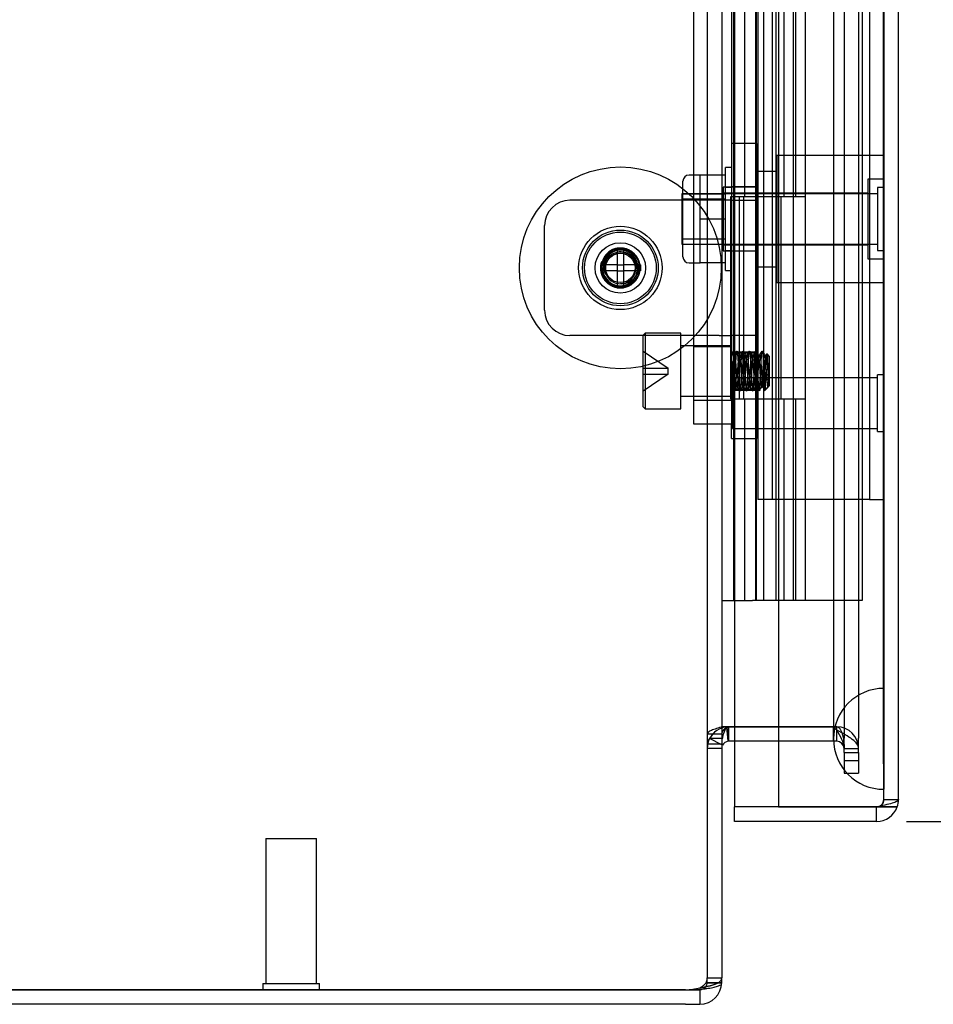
# Model space of a CAD drawing. Header units: inches. Extents: x 1 to 240, y -1 to 159.
# Tile 18 of 108: x 18.72 to 23.24, y 65.04 to 69.92. Entities that reach past the tile are written whole.
import ezdxf
from ezdxf.enums import TextEntityAlignment as Align
from ezdxf.lldxf.tags import DXFTag

# ---------------------------------------------------------------- set-up
doc = ezdxf.new("R2010")
doc.units = ezdxf.units.IN
doc.header["$MEASUREMENT"] = 0
for name, color, linetype in [('COM43544', 7, 'Continuous'), ('COM43576', 7, 'Continuous'), ('COM55702-31', 7, 'Continuous'), ('COM56175', 7, 'Continuous'), ('COM70219', 7, 'Continuous'), ('COM70657-17', 7, 'Continuous'), ('COM70658-11', 7, 'Continuous'), ('COM70662-38C', 7, 'Continuous'), ('Default', 7, 'Continuous'), ('HNG10620-38B', 7, 'Continuous'), ('HNG10620-38P', 7, 'Continuous'), ('LOC13320', 7, 'Continuous'), ('NTS16699', 7, 'Continuous'), ('ROL87452', 7, 'Continuous'), ('SCS86713', 7, 'Continuous'), ('SCS86714', 7, 'Continuous'), ('STD21878', 7, 'Continuous'), ('STD21879', 7, 'Continuous'), ('WAM30029', 7, 'Continuous')]:
    doc.layers.add(name, color=color, linetype=linetype)
doc.styles.add('SEACAD_Times_New_Roman', font='times.ttf')
tags = doc.linetypes.add('HIDDEN2', pattern=[0.1875, 0.125, -0.0625]).pattern_tags.tags
tags[6:7] = [DXFTag(74, 4), DXFTag(75, 0), DXFTag(340, '0'), DXFTag(46, 0.0), DXFTag(50, 0.0), DXFTag(44, 0.0), DXFTag(45, 0.0)]
tags[4:5] = [DXFTag(74, 4), DXFTag(75, 0), DXFTag(340, '0'), DXFTag(46, 0.0), DXFTag(50, 0.0), DXFTag(44, 0.0), DXFTag(45, 0.0)]
doc.dimstyles.new('HAMMOND_(STH_-_240x160)', dxfattribs={"dimtxt": 1, "dimasz": 1.25, "dimexe": 0.5, "dimexo": 0.5, "dimgap": 0.25, "dimtad": 0, "dimtih": 1, "dimtoh": 1, "dimzin": 0, "dimdsep": 46, "dimtxsty": 'SEACAD_Times_New_Roman', "dimblk1": '_SE_FILLED', "dimblk2": '_SE_FILLED', "dimsah": 1, "dimcen": 0.5, "dimadec": 0, "dimazin": 0, "dimtfac": 0.8, "dimtofl": 0, "dimtmove": 0, "dimatfit": 3, "dimfxl": 1, "dimtolj": 1, "dimtzin": 0, "dimarcsym": 0})

# ---------------------------------------------------------------- blocks, each defined once
blk = doc.blocks.new('SE5')
at = {"layer": 'COM43544', "color": 7, "linetype": 'HIDDEN2'}
for p, q in [((22.1207, 106.9067), (22.1207, 65.1693)), ((22.7987, 105.7191), (22.7987, 66.3569)), ((22.8707, 105.7191), (22.8707, 66.3569)), ((22.2185, 66.4126), (22.2194, 66.4131)), ((22.2253, 66.4126), (22.2185, 66.4126)), ((22.2194, 66.4126), (22.2185, 66.4125)), ((22.2256, 66.4131), (22.2194, 66.4131)), ((22.2287, 66.341), (22.2287, 66.413)), ((22.4738, 66.4131), (22.7627, 66.4131)), ((22.7627, 66.413), (22.4738, 66.413)), ((22.7457, 66.341), (22.7457, 66.413)), ((22.7627, 66.341), (22.7627, 66.413)), ((22.1968, 66.3548), (22.1328, 66.3548)), ((22.1927, 66.3237), (22.1328, 66.3547)), ((22.7627, 66.341), (22.4738, 66.341)), ((22.7987, 66.2849), (22.7987, 66.3569)), ((22.8707, 66.2849), (22.8707, 66.3569)), ((22.1927, 66.3271), (22.1207, 66.3271)), ((22.1927, 66.305), (22.1207, 66.305)), ((22.7987, 66.3051), (22.8707, 66.3051)), ((22.7987, 66.305), (22.8707, 66.305)), ((22.7987, 66.2849), (22.7987, 66.183)), ((22.7987, 66.2849), (22.8707, 66.2849)), ((22.8707, 66.2849), (22.8707, 66.183)), ((22.7987, 66.183), (22.8707, 66.183)), ((22.1207, 65.1693), (22.1927, 65.1693)), ((22.1207, 65.1612), (22.1207, 65.1693)), ((22.1927, 65.1612), (22.1927, 65.1693)), ((22.1207, 65.146), (22.1207, 65.1612)), ((22.1207, 65.146), (22.1739, 65.146))]:
    blk.add_line(p, q, dxfattribs=at)
at = {"layer": 'COM43544', "color": 7, "linetype": 'Continuous'}
for p, q in [((22.1927, 106.9067), (22.1927, 65.1693)), ((22.2253, 66.3408), (22.2185, 66.4125)), ((22.2256, 66.3409), (22.2194, 66.4126)), ((22.2253, 66.4126), (22.2256, 66.4131)), ((22.2256, 66.4131), (22.2287, 66.4131)), ((22.2287, 66.4131), (22.4738, 66.4131)), ((22.4738, 66.413), (22.2287, 66.413)), ((22.2256, 66.3409), (22.2253, 66.3408)), ((22.4738, 66.341), (22.2287, 66.341)), ((22.1968, 66.3216), (22.1927, 66.3237)), ((22.1739, 65.146), (22.1927, 65.146)), ((22.1927, 65.146), (22.1927, 65.1612)), ((14.3007, 65.1101), (22.0142, 65.1101)), ((22.0142, 65.11), (14.3007, 65.11)), ((22.0142, 65.11), (22.0847, 65.11)), ((22.0847, 65.11), (22.0847, 65.038)), ((22.0142, 65.038), (14.3007, 65.038)), ((22.0142, 65.038), (22.0847, 65.038))]:
    blk.add_line(p, q, dxfattribs=at)
at = {"layer": 'COM43544', "color": 7, "linetype": 'HIDDEN2'}
for centre, radius, start, end in [((22.2287, 66.3051), 0.108, 95.4233, 152.5954), ((22.2287, 66.305), 0.108, 95.4346, 152.5959), ((22.2287, 66.305), 0.108, 91.7312, 94.9451), ((22.7627, 66.3051), 0.108, 0.0178, 89.9966), ((22.7627, 66.305), 0.108, 0.0114, 90), ((22.1639, 66.3247), 0.0433, 135.9131, 176.8385), ((22.2291, 66.3049), 0.1083, 152.6392, 179.9567), ((22.7627, 66.305), 0.036, 0.0172, 90), ((22.0847, 65.146), 0.036, 325.0611, 0)]:
    blk.add_arc(centre, radius, start, end, dxfattribs=at)
at = {"layer": 'COM43544', "color": 7, "linetype": 'Continuous'}
for centre, radius, start, end in [((22.2287, 66.305), 0.108, 90, 91.7312), ((22.2287, 66.305), 0.036, 95.4346, 152.5959), ((22.2287, 66.305), 0.036, 90, 94.9451), ((22.0142, 65.3601), 0.25, 270, 286.3924), ((22.0847, 65.146), 0.108, 270, 0), ((22.0847, 65.146), 0.036, 270, 325.0611)]:
    blk.add_arc(centre, radius, start, end, dxfattribs=at)
for points, knots in [([(22.1968, 66.3548), (22.1973, 66.3578), (22.1981, 66.3622), (22.1998, 66.3696), (22.2013, 66.3753), (22.2035, 66.3824), (22.2055, 66.3878), (22.2083, 66.3943), (22.2109, 66.3993), (22.2147, 66.4048), (22.2181, 66.4086), (22.2216, 66.4111), (22.2237, 66.4121), (22.2248, 66.4124), (22.2253, 66.4126)], [0, 0, 0, 0, 0.137044, 0.205097, 0.339959, 0.406622, 0.537833, 0.602098, 0.726778, 0.786613, 0.898971, 0.950885, 0.97576, 1, 1, 1, 1]), ([(22.0847, 65.1203), (22.0869, 65.1206), (22.0914, 65.1213), (22.0979, 65.1225), (22.1044, 65.1236), (22.1108, 65.1249), (22.1171, 65.1262), (22.1232, 65.1275), (22.1291, 65.1289), (22.1349, 65.1303), (22.1404, 65.1318), (22.1457, 65.1334), (22.1508, 65.135), (22.1556, 65.1366), (22.1602, 65.1383), (22.1679, 65.1414), (22.1775, 65.1463), (22.1855, 65.1526), (22.19, 65.1585), (22.1923, 65.1637), (22.1926, 65.1675), (22.1927, 65.1693)], [0, 0, 0, 0, 0.037972, 0.075822, 0.113545, 0.151136, 0.18859, 0.2259, 0.263061, 0.300068, 0.336915, 0.373599, 0.410113, 0.446452, 0.482612, 0.518588, 0.642813, 0.764547, 0.844286, 0.922785, 1, 1, 1, 1])]:
    blk.add_open_spline(points, degree=3, knots=knots, dxfattribs=at)
at = {"layer": 'COM43544', "color": 7, "linetype": 'HIDDEN2'}
for points, knots in [([(22.7627, 66.4131), (22.7637, 66.413), (22.7656, 66.4128), (22.7684, 66.4119), (22.771, 66.4103), (22.7735, 66.4083), (22.7758, 66.4059), (22.7786, 66.4022), (22.7817, 66.3971), (22.7849, 66.3905), (22.7885, 66.381), (22.7914, 66.371), (22.7942, 66.3583), (22.7959, 66.3478), (22.7974, 66.3346), (22.7982, 66.3239), (22.7987, 66.3132), (22.7987, 66.3078), (22.7987, 66.3051)], [0, 0, 0, 0, 0.022754, 0.045984, 0.070591, 0.096461, 0.123511, 0.151659, 0.210448, 0.271762, 0.334819, 0.464273, 0.530139, 0.663249, 0.730292, 0.864945, 0.932449, 1, 1, 1, 1]), ([(22.0847, 65.1203), (22.0899, 65.1227), (22.095, 65.1256), (22.1041, 65.1322), (22.1081, 65.1359), (22.1145, 65.1442), (22.1169, 65.1487), (22.12, 65.1584), (22.1207, 65.1637), (22.1207, 65.1693)], [0, 0, 0, 0, 0.25, 0.25, 0.5, 0.5, 0.75, 0.75, 1, 1, 1, 1])]:
    blk.add_open_spline(points, degree=3, knots=knots, dxfattribs=at)
at = {"layer": 'COM43576', "color": 7, "linetype": 'HIDDEN2'}
for p, q in [((22.2287, 66.413), (22.1975, 66.413)), ((22.7457, 66.413), (22.7627, 66.396)), ((22.1927, 66.377), (22.1207, 66.377)), ((22.7987, 66.2466), (22.8707, 66.2466)), ((22.1207, 65.1447), (22.1207, 65.146)), ((22.1207, 65.1447), (22.1927, 65.1447))]:
    blk.add_line(p, q, dxfattribs=at)
at = {"layer": 'COM43576', "color": 7, "linetype": 'Continuous'}
blk.add_line((22.1927, 65.1447), (22.1927, 65.146), dxfattribs=at)
blk.add_arc((22.0467, 65.36), 0.25, 270, 278.7428, dxfattribs=at)
at = {"layer": 'COM43576', "color": 7, "linetype": 'HIDDEN2'}
for points, knots in [([(22.1975, 66.413), (22.1865, 66.41), (22.176, 66.407), (22.1572, 66.401), (22.1489, 66.398), (22.1352, 66.392), (22.1298, 66.389), (22.1226, 66.383), (22.1207, 66.38), (22.1207, 66.377)], [0, 0, 0, 0, 0.25, 0.25, 0.5, 0.5, 0.75, 0.75, 1, 1, 1, 1]), ([(22.2183, 66.413), (22.211, 66.407), (22.2044, 66.401), (22.1952, 66.389), (22.1927, 66.383), (22.1927, 66.377)], [0, 0, 0, 0, 0.5, 0.5, 1, 1, 1, 1]), ([(22.8707, 66.305), (22.8707, 66.3126), (22.8679, 66.3202), (22.8571, 66.3353), (22.8491, 66.3429), (22.8291, 66.3581), (22.8171, 66.3657), (22.791, 66.3808), (22.7769, 66.3884), (22.7627, 66.396)], [0, 0, 0, 0, 0.25, 0.25, 0.5, 0.5, 0.75, 0.75, 1, 1, 1, 1]), ([(22.7987, 66.305), (22.7987, 66.3202), (22.7948, 66.3353), (22.7815, 66.3657), (22.7721, 66.3808), (22.7627, 66.396)], [0, 0, 0, 0, 0.5, 0.5, 1, 1, 1, 1]), ([(22.1018, 65.1145), (22.1075, 65.1151), (22.1131, 65.1157), (22.1292, 65.1179), (22.1394, 65.1195), (22.1573, 65.1232), (22.1652, 65.1253), (22.1781, 65.1299), (22.1831, 65.1324), (22.1866, 65.1352)], [0.1245934, 0.1245934, 0.1245934, 0.1245934, 0.25, 0.25, 0.5, 0.5, 0.75, 0.75, 1, 1, 1, 1])]:
    blk.add_open_spline(points, degree=3, knots=knots, dxfattribs=at)
at = {"layer": 'COM43576', "color": 7, "linetype": 'Continuous'}
blk.add_open_spline([(22.0847, 65.1129), (22.0905, 65.1134), (22.0962, 65.1139), (22.1018, 65.1145)], degree=3, dxfattribs=at)
at = {"layer": 'COM55702-31', "color": 7, "linetype": 'HIDDEN2'}
for p, q in [((22.3708, 104.538), (22.3708, 67.538)), ((22.4428, 104.538), (22.4428, 67.538)), ((22.9238, 104.538), (22.9238, 67.538)), ((22.5583, 67.538), (22.3708, 67.538)), ((22.8083, 67.538), (22.5583, 67.538)), ((22.9238, 67.538), (22.8083, 67.538)), ((22.9238, 67.538), (22.9958, 67.538))]:
    blk.add_line(p, q, dxfattribs=at)
at = {"layer": 'COM56175', "color": 7, "linetype": 'HIDDEN2'}
for p, q in [((22.3658, 69.302), (22.2408, 69.302)), ((22.3658, 69.2057), (22.3658, 69.302)), ((22.3658, 68.4242), (22.3658, 69.2057)), ((22.3658, 69.0875), (22.2408, 69.0875)), ((22.1808, 69.021), (21.4408, 69.021)), ((22.2408, 69.021), (22.1808, 69.021)), ((22.2408, 69.021), (22.3658, 69.021)), ((21.3158, 68.476), (21.3158, 68.896)), ((22.3658, 68.7685), (22.2408, 68.7685)), ((22.3658, 67.8402), (22.3658, 68.4242)), ((22.1808, 68.351), (21.4408, 68.351)), ((22.1808, 68.351), (22.2408, 68.351)), ((22.3658, 68.351), (22.2408, 68.351)), ((22.2408, 68.2702), (22.3658, 68.2702)), ((22.3658, 68.2632), (22.2408, 68.2632)), ((22.2408, 68.0872), (22.3658, 68.0872)), ((22.2408, 68.0802), (22.3658, 68.0802)), ((22.2408, 67.8402), (22.2408, 67.9132)), ((22.2408, 67.8402), (22.3658, 67.8402))]:
    blk.add_line(p, q, dxfattribs=at)
blk.add_circle((21.6908, 68.686), 0.095, dxfattribs=at)
for centre, radius, start, end in [((21.4408, 68.896), 0.125, 90, 180), ((21.6908, 68.686), 0.088, 0, 290.778), ((21.6908, 68.686), 0.088, 300.4016, 0), ((21.4408, 68.476), 0.125, 180, 270)]:
    blk.add_arc(centre, radius, start, end, dxfattribs=at)
at = {"layer": 'COM70219', "color": 7, "linetype": 'HIDDEN2'}
for p, q in [((22.7458, 105.473), (22.7458, 66.603)), ((22.9918, 105.473), (22.9918, 66.603)), ((22.9938, 105.473), (22.9938, 66.603)), ((22.9948, 105.473), (22.9948, 66.603)), ((22.7458, 66.603), (22.7458, 66.353)), ((22.9918, 66.603), (22.9918, 66.353)), ((22.9938, 66.602), (22.9918, 66.353)), ((22.9938, 66.603), (22.9938, 66.104)), ((22.9948, 66.602), (22.9938, 66.602)), ((22.9948, 66.603), (22.9948, 66.104)), ((22.9918, 66.353), (22.9938, 66.104)), ((22.9938, 66.104), (22.9948, 66.104))]:
    blk.add_line(p, q, dxfattribs=at)
blk.add_arc((22.9958, 66.353), 0.25, 90, 270, dxfattribs=at)
at = {"layer": 'COM70657-17', "color": 7, "linetype": 'HIDDEN2'}
for p, q in [((22.9958, 66.052), (22.9958, 106.024)), ((22.2558, 105.735), (22.2558, 66.341)), ((22.4738, 105.038), (22.4738, 67.038)), ((22.9958, 66.052), (23.0678, 66.052)), ((22.9598, 66.0161), (22.4738, 66.0161)), ((22.9598, 65.944), (22.9598, 66.016))]:
    blk.add_line(p, q, dxfattribs=at)
at = {"layer": 'COM70657-17', "color": 7, "linetype": 'Continuous'}
for p, q in [((23.0678, 66.052), (23.0678, 106.024)), ((22.4738, 67.038), (22.4738, 66.0161)), ((22.2558, 66.341), (22.2558, 66.0161)), ((22.4738, 66.0161), (22.2558, 66.0161)), ((22.2558, 65.944), (22.2558, 66.016)), ((22.9598, 66.016), (22.2558, 66.016)), ((22.4738, 66.0161), (22.9598, 66.0161)), ((22.9598, 66.0161), (23.0617, 66.0161)), ((23.0617, 66.016), (22.9598, 66.016)), ((22.9598, 65.944), (22.2558, 65.944))]:
    blk.add_line(p, q, dxfattribs=at)
at = {"layer": 'COM70657-17', "color": 7, "linetype": 'HIDDEN2'}
blk.add_arc((22.9598, 66.052), 0.036, 270, 360, dxfattribs=at)
at = {"layer": 'COM70657-17', "color": 7, "linetype": 'Continuous'}
for start, end in [(340.5288, 0), (270, 340.5288)]:
    blk.add_arc((22.9598, 66.052), 0.108, start, end, dxfattribs=at)
at = {"layer": 'COM70657-17', "color": 7, "linetype": 'HIDDEN2'}
blk.add_ellipse((22.9598, 66.052), major_axis=(-0.036, 0), ratio=0.997813, start_param=1.570796, end_param=3.141593, dxfattribs=at)
at = {"layer": 'COM70657-17', "color": 7, "linetype": 'Continuous'}
blk.add_ellipse((22.9598, 66.052), major_axis=(-0.108, 0), ratio=0.997813, start_param=2.801756, end_param=3.141593, dxfattribs=at)
at = {"layer": 'COM70657-17', "color": 7, "linetype": 'HIDDEN2'}
blk.add_open_spline([(23.0678, 66.052), (23.0678, 66.049), (23.065, 66.046), (23.0542, 66.04), (23.0462, 66.037), (23.0262, 66.0311), (23.0142, 66.0281), (22.9881, 66.0221), (22.974, 66.0191), (22.9598, 66.0161)], degree=3, knots=[0, 0, 0, 0, 0.25, 0.25, 0.5, 0.5, 0.75, 0.75, 1, 1, 1, 1], dxfattribs=at)
at = {"layer": 'COM70658-11', "color": 7, "linetype": 'HIDDEN2'}
for p, q in [((22.0533, 102.6452), (22.0533, 67.9132)), ((22.2408, 102.6452), (22.2408, 67.9132)), ((22.2408, 68.2957), (22.0533, 68.2957)), ((22.0533, 68.0307), (22.2408, 68.0307)), ((22.0533, 67.9132), (22.2408, 67.9132))]:
    blk.add_line(p, q, dxfattribs=at)
at = {"layer": 'COM70662-38C', "color": 7, "linetype": 'HIDDEN2'}
for p, q in [((22.4, 105.038), (22.4, 67.038)), ((22.46, 105.038), (22.46, 67.038)), ((22.8878, 105.038), (22.8878, 67.038)), ((22.5017, 69.038), (22.5017, 70.038)), ((22.5594, 69.038), (22.5594, 70.038)), ((22.3602, 69.038), (22.3602, 68.038)), ((22.4732, 69.038), (22.4732, 68.038)), ((22.4855, 69.038), (22.4855, 68.038)), ((22.5477, 68.038), (22.5477, 69.038)), ((22.5017, 67.038), (22.5017, 68.038)), ((22.5594, 67.038), (22.5594, 68.038)), ((22.8878, 67.038), (22.6077, 67.038))]:
    blk.add_line(p, q, dxfattribs=at)
at = {"layer": 'COM70662-38C', "color": 7, "linetype": 'Continuous'}
for p, q in [((22.3002, 69.038), (22.3002, 68.038)), ((22.6077, 69.038), (22.3453, 69.038)), ((22.6077, 68.038), (22.6077, 69.038)), ((22.3453, 68.038), (22.6077, 68.038))]:
    blk.add_line(p, q, dxfattribs=at)
at = {"layer": 'HNG10620-38B', "color": 7, "linetype": 'HIDDEN2'}
for p, q in [((22.2527, 67.038), (22.2527, 105.038)), ((22.3071, 69.038), (22.3071, 70.038)), ((22.3644, 69.038), (22.3644, 70.038)), ((22.5477, 69.038), (22.5477, 70.038)), ((22.3071, 67.038), (22.3071, 68.038)), ((22.3644, 67.038), (22.3644, 68.038)), ((22.5477, 67.038), (22.5477, 68.038))]:
    blk.add_line(p, q, dxfattribs=at)
at = {"layer": 'HNG10620-38B', "color": 7, "linetype": 'Continuous'}
for p, q in [((22.6077, 69.038), (22.6077, 70.038)), ((22.3453, 69.038), (22.2365, 69.038)), ((22.2365, 69.038), (22.2365, 68.038)), ((22.279, 69.038), (22.279, 68.038)), ((22.6077, 69.038), (22.3453, 69.038)), ((22.2365, 68.038), (22.3453, 68.038)), ((22.3453, 68.038), (22.6077, 68.038)), ((22.6077, 67.038), (22.6077, 68.038)), ((22.1927, 67.038), (22.2188, 67.038)), ((22.2188, 67.038), (22.3453, 67.038)), ((22.6077, 67.038), (22.3453, 67.038))]:
    blk.add_line(p, q, dxfattribs=at)
at = {"layer": 'HNG10620-38P', "color": 7, "linetype": 'HIDDEN2'}
for p, q in [((22.3602, 104.5991), (22.3602, 67.038)), ((22.5477, 67.038), (22.5477, 104.5991))]:
    blk.add_line(p, q, dxfattribs=at)
at = {"layer": 'LOC13320', "color": 7, "linetype": 'HIDDEN2'}
for p, q in [((22.4658, 69.243), (22.4658, 68.613)), ((22.9958, 69.243), (22.4658, 69.243)), ((22.4658, 69.164), (22.3658, 69.164)), ((22.9168, 69.125), (22.9168, 68.731)), ((22.9958, 69.125), (22.9168, 69.125)), ((22.1998, 69.0855), (22.1998, 68.7705)), ((22.3658, 69.0855), (22.1998, 69.0855)), ((22.9168, 69.056), (22.1998, 69.056)), ((22.1998, 68.8), (22.9168, 68.8)), ((22.1998, 68.7705), (22.3658, 68.7705)), ((22.9168, 68.731), (22.9958, 68.731)), ((22.3658, 68.692), (22.4658, 68.692)), ((22.4658, 68.613), (22.9958, 68.613))]:
    blk.add_line(p, q, dxfattribs=at)
at = {"layer": 'NTS16699', "color": 7, "linetype": 'HIDDEN2'}
for p, q in [((22.0858, 69.1455), (22.0308, 69.1455)), ((22.2108, 69.1455), (22.0858, 69.1455)), ((22.0858, 69.0367), (22.0858, 69.1455)), ((22.0008, 68.7405), (22.0008, 69.1155)), ((22.0008, 69.053), (22.2108, 69.053)), ((22.2108, 69.0259), (22.0008, 69.0259)), ((22.0858, 68.928), (22.0858, 69.0367)), ((22.2108, 68.928), (22.0858, 68.928)), ((22.0858, 68.8192), (22.0858, 68.928)), ((22.0008, 68.83), (22.2108, 68.83)), ((22.0008, 68.803), (22.2108, 68.803)), ((22.0858, 68.7105), (22.0858, 68.8192)), ((22.0308, 68.7105), (22.0858, 68.7105)), ((22.2108, 68.7105), (22.0858, 68.7105))]:
    blk.add_line(p, q, dxfattribs=at)
for centre, start, end in [((22.0308, 69.1155), 90, 180), ((22.0308, 68.7405), 180, 270)]:
    blk.add_arc(centre, 0.03, start, end, dxfattribs=at)
at = {"layer": 'ROL87452', "color": 7, "linetype": 'HIDDEN2'}
for radius in [0.5, 0.2065]:
    blk.add_circle((21.6908, 68.686), radius, dxfattribs=at)
at = {"layer": 'SCS86713', "color": 7, "linetype": 'HIDDEN2'}
for p, q in [((21.8133, 68.3627), (21.8033, 68.3527)), ((21.8033, 67.9977), (21.8033, 68.3527)), ((21.8133, 68.3627), (21.8133, 67.9877)), ((21.9908, 68.3627), (21.8133, 68.3627)), ((21.9908, 67.9877), (21.9908, 68.3627)), ((22.2408, 68.3002), (21.9908, 68.3002)), ((21.8033, 68.2742), (21.9283, 68.1902)), ((22.2565, 68.2533), (22.2487, 68.2533)), ((22.2877, 68.2533), (22.2799, 68.2533)), ((22.319, 68.2533), (22.3112, 68.2533)), ((22.3502, 68.2533), (22.3424, 68.2533)), ((22.3815, 68.2533), (22.3737, 68.2533)), ((22.4127, 68.2533), (22.4049, 68.2533)), ((22.4161, 68.2596), (22.4122, 68.2528)), ((22.4283, 68.2493), (22.417, 68.2607)), ((22.4283, 68.2493), (22.4283, 68.1011)), ((21.8033, 68.1902), (21.9283, 68.1902)), ((21.8033, 68.1602), (21.9283, 68.1602)), ((21.9283, 68.1602), (21.8033, 68.0762)), ((21.9283, 68.1602), (21.9283, 68.1902)), ((22.2408, 68.0971), (22.2408, 68.0971)), ((22.2643, 68.0971), (22.2721, 68.0971)), ((22.2955, 68.0971), (22.3033, 68.0971)), ((22.3268, 68.0971), (22.3346, 68.0971)), ((22.358, 68.0971), (22.3658, 68.0971)), ((22.3893, 68.0971), (22.3971, 68.0971)), ((22.4171, 68.0907), (22.4211, 68.0976)), ((22.4205, 68.0971), (22.4243, 68.0971)), ((22.4243, 68.0971), (22.4243, 68.1214)), ((22.4243, 68.0971), (22.4283, 68.1011)), ((21.9908, 68.0502), (22.2408, 68.0502)), ((22.4039, 68.0767), (22.4154, 68.0882)), ((21.8033, 67.9977), (21.8133, 67.9877)), ((21.8133, 67.9877), (21.9908, 67.9877))]:
    blk.add_line(p, q, dxfattribs=at)
for centre, radius, start, end in [((39.0421, 78.005), 19.4193, 210.09833, 210.14503), ((0.7039, 80.7673), 24.9219, 329.85785, 329.91206), ((44.3514, 81.0683), 25.5218, 210.08857, 210.1415), ((-0.0135, 81.2016), 25.7874, 329.85866, 329.91106), ((43.8883, 80.7815), 24.9503, 210.08786, 210.14198), ((-0.2562, 81.3605), 26.1041, 329.85915, 329.9109), ((42.5894, 80.0102), 23.4127, 210.0866, 210.14428), ((0.6577, 80.8484), 25.0837, 329.85822, 329.91204), ((43.4566, 80.495), 24.3791, 210.08736, 210.14276), ((2.307, 79.9103), 23.2133, 329.85523, 329.91339), ((43.6745, 80.6032), 24.5948, 210.08755, 210.14247), ((0.9473, 55.7334), 24.6225, 30.08758, 30.14245), ((42.7288, 56.2141), 23.6642, 149.85621, 149.91328), ((0.3534, 55.3707), 25.3452, 30.08844, 30.14175), ((43.7916, 55.6159), 24.8566, 149.85786, 149.9122), ((-0.2534, 55.0006), 26.0829, 30.08921, 30.141), ((43.601, 55.7446), 24.6001, 149.85752, 149.91244), ((0.0451, 55.1558), 25.7738, 30.08863, 30.14102), ((44.136, 55.4523), 25.1826, 149.85811, 149.91177), ((1.5335, 56.0007), 24.0894, 30.08736, 30.14339), ((44.4423, 55.2929), 25.5004, 149.85858, 149.91154), ((2.57, 56.5837), 22.9274, 30.08621, 30.1451)]:
    blk.add_arc(centre, radius, start, end, dxfattribs=at)
blk.add_ellipse((22.4225, 68.1755), major_axis=(-0.002, -0.0784), ratio=0.060246, start_param=0.00157, end_param=0.760946, dxfattribs=at)
for points, weights, knots in [([(22.2408, 68.0971), (22.2428, 68.0971), (22.2448, 68.12), (22.2467, 68.1429), (22.2487, 68.1752), (22.2506, 68.2076), (22.2526, 68.2304), (22.2545, 68.2533), (22.2565, 68.2533)], [1, 0.923879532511, 1, 0.923879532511, 1, 0.923879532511, 1, 0.923879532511, 1], [0, 0, 0, 0.25, 0.25, 0.5, 0.5, 0.75, 0.75, 1, 1, 1]), ([(22.2408, 68.2448), (22.2408, 68.2448), (22.2408, 68.2448), (22.2428, 68.216), (22.2448, 68.1752), (22.2467, 68.1345), (22.2487, 68.1056), (22.2504, 68.0804), (22.2521, 68.0772)], [0.999988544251, 0.999994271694, 1, 0.923879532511, 1, 0.923879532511, 1, 0.932619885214, 0.984526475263], [0, 0, 0, 0.0000018, 0.0000018, 0.02394423, 0.02394423, 0.04788666, 0.04788666, 0.06907996, 0.06907996, 0.06907996]), ([(22.2487, 68.2533), (22.2506, 68.2533), (22.2526, 68.2304), (22.2545, 68.2076), (22.2565, 68.1752), (22.2584, 68.1429), (22.2604, 68.12), (22.2623, 68.0971), (22.2643, 68.0971)], [1, 0.923879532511, 1, 0.923879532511, 1, 0.923879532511, 1, 0.923879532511, 1], [0, 0, 0, 0.25, 0.25, 0.5, 0.5, 0.75, 0.75, 1, 1, 1]), ([(22.253, 68.0772), (22.2548, 68.0805), (22.2565, 68.1056), (22.2584, 68.1345), (22.2604, 68.1752), (22.2623, 68.216), (22.2643, 68.2448), (22.2653, 68.2594), (22.2663, 68.2669)], [0.984210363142, 0.932825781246, 1, 0.923879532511, 1, 0.923879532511, 1, 0.959960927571, 0.962042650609], [0.07464298, 0.07464298, 0.07464298, 0.09577152, 0.09577152, 0.11971395, 0.11971395, 0.14365637, 0.14365637, 0.15625, 0.15625, 0.15625]), ([(22.2565, 68.2533), (22.2584, 68.2533), (22.2604, 68.2304), (22.2623, 68.2076), (22.2643, 68.1752), (22.2662, 68.1429), (22.2682, 68.12), (22.2701, 68.0971), (22.2721, 68.0971)], [1, 0.923879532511, 1, 0.923879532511, 1, 0.923879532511, 1, 0.923879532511, 1], [0, 0, 0, 0.25, 0.25, 0.5, 0.5, 0.75, 0.75, 1, 1, 1]), ([(22.2643, 68.0971), (22.2662, 68.0971), (22.2682, 68.12), (22.2701, 68.1429), (22.2721, 68.1752), (22.274, 68.2076), (22.276, 68.2304), (22.278, 68.2533), (22.2799, 68.2533)], [1, 0.923879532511, 1, 0.923879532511, 1, 0.923879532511, 1, 0.923879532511, 1], [0, 0, 0, 0.25, 0.25, 0.5, 0.5, 0.75, 0.75, 1, 1, 1]), ([(22.2678, 68.2732), (22.268, 68.2736), (22.2682, 68.2736), (22.2701, 68.2736), (22.2721, 68.2448), (22.274, 68.216), (22.276, 68.1752), (22.278, 68.1345), (22.2799, 68.1056), (22.2816, 68.0803), (22.2834, 68.0772)], [0.984699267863, 0.99137158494, 1, 0.923879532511, 1, 0.923879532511, 1, 0.923879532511, 1, 0.932344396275, 0.984952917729], [0.16488488, 0.16488488, 0.16488488, 0.1675988, 0.1675988, 0.19154123, 0.19154123, 0.21548366, 0.21548366, 0.23942609, 0.23942609, 0.26070604, 0.26070604, 0.26070604]), ([(22.2721, 68.0971), (22.274, 68.0971), (22.276, 68.12), (22.278, 68.1429), (22.2799, 68.1752), (22.2819, 68.2076), (22.2838, 68.2304), (22.2858, 68.2533), (22.2877, 68.2533)], [1, 0.923879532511, 1, 0.923879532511, 1, 0.923879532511, 1, 0.923879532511, 1], [0, 0, 0, 0.25, 0.25, 0.5, 0.5, 0.75, 0.75, 1, 1, 1]), ([(22.2799, 68.2533), (22.2819, 68.2533), (22.2838, 68.2304), (22.2858, 68.2076), (22.2877, 68.1752), (22.2897, 68.1429), (22.2916, 68.12), (22.2936, 68.0971), (22.2955, 68.0971)], [1, 0.923879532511, 1, 0.923879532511, 1, 0.923879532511, 1, 0.923879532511, 1], [0, 0, 0, 0.25, 0.25, 0.5, 0.5, 0.75, 0.75, 1, 1, 1]), ([(22.2842, 68.0772), (22.286, 68.0802), (22.2877, 68.1056), (22.2897, 68.1345), (22.2916, 68.1752), (22.2936, 68.216), (22.2955, 68.2448), (22.2963, 68.2565), (22.2972, 68.2637)], [0.985035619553, 0.932291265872, 1, 0.923879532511, 1, 0.923879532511, 1, 0.967755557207, 0.962828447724], [0.26601429, 0.26601429, 0.26601429, 0.28731095, 0.28731095, 0.31125338, 0.31125338, 0.33519581, 0.33519581, 0.34533776, 0.34533776, 0.34533776]), ([(22.2877, 68.2533), (22.2897, 68.2533), (22.2916, 68.2304), (22.2936, 68.2076), (22.2955, 68.1752), (22.2975, 68.1429), (22.2994, 68.12), (22.3014, 68.0971), (22.3033, 68.0971)], [1, 0.923879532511, 1, 0.923879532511, 1, 0.923879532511, 1, 0.923879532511, 1], [0, 0, 0, 0.25, 0.25, 0.5, 0.5, 0.75, 0.75, 1, 1, 1]), ([(22.2955, 68.0971), (22.2975, 68.0971), (22.2994, 68.12), (22.3014, 68.1429), (22.3033, 68.1752), (22.3053, 68.2076), (22.3073, 68.2304), (22.3092, 68.2533), (22.3112, 68.2533)], [1, 0.923879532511, 1, 0.923879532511, 1, 0.923879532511, 1, 0.923879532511, 1], [0, 0, 0, 0.25, 0.25, 0.5, 0.5, 0.75, 0.75, 1, 1, 1]), ([(22.299, 68.2733), (22.2992, 68.2736), (22.2994, 68.2736), (22.2995, 68.2736), (22.2995, 68.2736)], [0.985222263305, 0.991707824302, 1, 0.999247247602, 0.998509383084], [0.356530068, 0.356530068, 0.356530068, 0.359138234, 0.359138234, 0.359375, 0.359375, 0.359375]), ([(22.2999, 68.2733), (22.3016, 68.2702), (22.3033, 68.2448), (22.3053, 68.216), (22.3073, 68.1752), (22.3092, 68.1345), (22.3112, 68.1056), (22.3131, 68.0768), (22.3151, 68.0768), (22.3153, 68.0768), (22.3155, 68.0772)], [0.984889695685, 0.932385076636, 1, 0.923879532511, 1, 0.923879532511, 1, 0.923879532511, 1, 0.991403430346, 0.984748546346], [0.36181351, 0.36181351, 0.36181351, 0.38308066, 0.38308066, 0.40702309, 0.40702309, 0.43096552, 0.43096552, 0.45490795, 0.45490795, 0.45761186, 0.45761186, 0.45761186]), ([(22.3033, 68.0971), (22.3053, 68.0971), (22.3073, 68.12), (22.3092, 68.1429), (22.3112, 68.1752), (22.3131, 68.2076), (22.3151, 68.2304), (22.317, 68.2533), (22.319, 68.2533)], [1, 0.923879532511, 1, 0.923879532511, 1, 0.923879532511, 1, 0.923879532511, 1], [0, 0, 0, 0.25, 0.25, 0.5, 0.5, 0.75, 0.75, 1, 1, 1]), ([(22.3112, 68.2533), (22.3131, 68.2533), (22.3151, 68.2304), (22.317, 68.2076), (22.319, 68.1752), (22.3209, 68.1429), (22.3229, 68.12), (22.3248, 68.0971), (22.3268, 68.0971)], [1, 0.923879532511, 1, 0.923879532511, 1, 0.923879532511, 1, 0.923879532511, 1], [0, 0, 0, 0.25, 0.25, 0.5, 0.5, 0.75, 0.75, 1, 1, 1]), ([(22.3173, 68.0868), (22.3182, 68.094), (22.319, 68.1056), (22.3209, 68.1345), (22.3229, 68.1752), (22.3248, 68.216), (22.3268, 68.2448), (22.3285, 68.2703), (22.3303, 68.2733)], [0.962869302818, 0.967887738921, 1, 0.923879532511, 1, 0.923879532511, 1, 0.932169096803, 0.985226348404], [0.46875, 0.46875, 0.46875, 0.47885038, 0.47885038, 0.50279281, 0.50279281, 0.52673524, 0.52673524, 0.54807032, 0.54807032, 0.54807032]), ([(22.319, 68.2533), (22.3209, 68.2533), (22.3229, 68.2304), (22.3248, 68.2076), (22.3268, 68.1752), (22.3287, 68.1429), (22.3307, 68.12), (22.3326, 68.0971), (22.3346, 68.0971)], [1, 0.923879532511, 1, 0.923879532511, 1, 0.923879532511, 1, 0.923879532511, 1], [0, 0, 0, 0.25, 0.25, 0.5, 0.5, 0.75, 0.75, 1, 1, 1]), ([(22.3268, 68.0971), (22.3287, 68.0971), (22.3307, 68.12), (22.3326, 68.1429), (22.3346, 68.1752), (22.3365, 68.2076), (22.3385, 68.2304), (22.3405, 68.2533), (22.3424, 68.2533)], [1, 0.923879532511, 1, 0.923879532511, 1, 0.923879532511, 1, 0.923879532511, 1], [0, 0, 0, 0.25, 0.25, 0.5, 0.5, 0.75, 0.75, 1, 1, 1]), ([(22.3311, 68.2732), (22.3329, 68.27), (22.3346, 68.2448), (22.3365, 68.216), (22.3385, 68.1752), (22.3405, 68.1345), (22.3424, 68.1056), (22.3444, 68.0768), (22.3463, 68.0768), (22.3465, 68.0768), (22.3467, 68.0772)], [0.984131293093, 0.93287751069, 1, 0.923879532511, 1, 0.923879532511, 1, 0.923879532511, 1, 0.991376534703, 0.984706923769], [0.55350783, 0.55350783, 0.55350783, 0.57462009, 0.57462009, 0.59856252, 0.59856252, 0.62250495, 0.62250495, 0.64644738, 0.64644738, 0.64915975, 0.64915975, 0.64915975]), ([(22.3346, 68.0971), (22.3365, 68.0971), (22.3385, 68.12), (22.3405, 68.1429), (22.3424, 68.1752), (22.3444, 68.2076), (22.3463, 68.2304), (22.3483, 68.2533), (22.3502, 68.2533)], [1, 0.923879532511, 1, 0.923879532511, 1, 0.923879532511, 1, 0.923879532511, 1], [0, 0, 0, 0.25, 0.25, 0.5, 0.5, 0.75, 0.75, 1, 1, 1]), ([(22.3424, 68.2533), (22.3444, 68.2533), (22.3463, 68.2304), (22.3483, 68.2076), (22.3502, 68.1752), (22.3522, 68.1429), (22.3541, 68.12), (22.3561, 68.0971), (22.358, 68.0971)], [1, 0.923879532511, 1, 0.923879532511, 1, 0.923879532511, 1, 0.923879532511, 1], [0, 0, 0, 0.25, 0.25, 0.5, 0.5, 0.75, 0.75, 1, 1, 1]), ([(22.3479, 68.0818), (22.3491, 68.0892), (22.3502, 68.1056), (22.3522, 68.1345), (22.3541, 68.1752), (22.3561, 68.216), (22.358, 68.2448), (22.3593, 68.2637), (22.3607, 68.2704)], [0.963188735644, 0.955045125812, 1, 0.923879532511, 1, 0.923879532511, 1, 0.948812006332, 0.966467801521], [0.65625, 0.65625, 0.65625, 0.67038981, 0.67038981, 0.69433224, 0.69433224, 0.71827467, 0.71827467, 0.734375, 0.734375, 0.734375]), ([(22.3502, 68.2533), (22.3522, 68.2533), (22.3541, 68.2304), (22.3561, 68.2076), (22.358, 68.1752), (22.36, 68.1429), (22.3619, 68.12), (22.3636, 68.1004), (22.3653, 68.0975)], [1, 0.923879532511, 1, 0.923879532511, 1, 0.923879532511, 1, 0.934037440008, 0.982395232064], [0, 0, 0, 0.25, 0.25, 0.5, 0.5, 0.75, 0.75, 0.9666387, 0.9666387, 0.9666387]), ([(22.3624, 68.2732), (22.3641, 68.27), (22.3658, 68.2448), (22.3678, 68.216), (22.3698, 68.1752), (22.3717, 68.1345), (22.3737, 68.1056), (22.3754, 68.0805), (22.3771, 68.0772)], [0.984384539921, 0.932712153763, 1, 0.923879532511, 1, 0.923879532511, 1, 0.932851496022, 0.984171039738], [0.74499525, 0.74499525, 0.74499525, 0.76615952, 0.76615952, 0.79010195, 0.79010195, 0.81404438, 0.81404438, 0.83516483, 0.83516483, 0.83516483]), ([(22.3658, 68.0971), (22.3678, 68.0971), (22.3698, 68.12), (22.3717, 68.1429), (22.3737, 68.1752), (22.3756, 68.2076), (22.3776, 68.2304), (22.3795, 68.2533), (22.3815, 68.2533)], [1, 0.923879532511, 1, 0.923879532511, 1, 0.923879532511, 1, 0.923879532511, 1], [0, 0, 0, 0.25, 0.25, 0.5, 0.5, 0.75, 0.75, 1, 1, 1]), ([(22.3737, 68.2533), (22.3756, 68.2533), (22.3776, 68.2304), (22.3795, 68.2076), (22.3815, 68.1752), (22.3834, 68.1429), (22.3854, 68.12), (22.3873, 68.0971), (22.3893, 68.0971)], [1, 0.923879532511, 1, 0.923879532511, 1, 0.923879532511, 1, 0.923879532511, 1], [0, 0, 0, 0.25, 0.25, 0.5, 0.5, 0.75, 0.75, 1, 1, 1]), ([(22.378, 68.0772), (22.3798, 68.0803), (22.3815, 68.1056), (22.3834, 68.1345), (22.3854, 68.1752), (22.3873, 68.216), (22.3893, 68.2448), (22.3902, 68.2587), (22.3913, 68.2662)], [0.984833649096, 0.932421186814, 1, 0.923879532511, 1, 0.923879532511, 1, 0.961654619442, 0.961941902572], [0.84067345, 0.84067345, 0.84067345, 0.86192924, 0.86192924, 0.88587167, 0.88587167, 0.9098141, 0.9098141, 0.921875, 0.921875, 0.921875]), ([(22.3815, 68.2533), (22.3834, 68.2533), (22.3854, 68.2304), (22.3873, 68.2076), (22.3893, 68.1752), (22.3912, 68.1429), (22.3932, 68.12), (22.3951, 68.0971), (22.3971, 68.0971)], [1, 0.923879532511, 1, 0.923879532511, 1, 0.923879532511, 1, 0.923879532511, 1], [0, 0, 0, 0.25, 0.25, 0.5, 0.5, 0.75, 0.75, 1, 1, 1]), ([(22.3893, 68.0971), (22.3912, 68.0971), (22.3932, 68.12), (22.3951, 68.1429), (22.3971, 68.1752), (22.399, 68.2076), (22.401, 68.2304), (22.403, 68.2533), (22.4049, 68.2533)], [1, 0.923879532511, 1, 0.923879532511, 1, 0.923879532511, 1, 0.923879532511, 1], [0, 0, 0, 0.25, 0.25, 0.5, 0.5, 0.75, 0.75, 1, 1, 1]), ([(22.3927, 68.2732), (22.393, 68.2736), (22.3932, 68.2736), (22.3951, 68.2736), (22.3971, 68.2448), (22.399, 68.216), (22.401, 68.1752), (22.4025, 68.1446), (22.404, 68.1193)], [0.98401928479, 0.990928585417, 1, 0.923879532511, 1, 0.923879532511, 1, 0.941632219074, 0.972775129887], [0.93090326, 0.93090326, 0.93090326, 0.93375653, 0.93375653, 0.95769896, 0.95769896, 0.98164138, 0.98164138, 1, 1, 1]), ([(22.3971, 68.0971), (22.399, 68.0971), (22.401, 68.12), (22.403, 68.1429), (22.4049, 68.1752), (22.4069, 68.2076), (22.4088, 68.2304), (22.4108, 68.2533), (22.4127, 68.2533)], [1, 0.923879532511, 1, 0.923879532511, 1, 0.923879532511, 1, 0.923879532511, 1], [0, 0, 0, 0.25, 0.25, 0.5, 0.5, 0.75, 0.75, 1, 1, 1]), ([(22.4049, 68.2533), (22.4069, 68.2533), (22.4088, 68.2304), (22.4108, 68.2076), (22.4127, 68.1752), (22.4147, 68.1429), (22.4166, 68.12), (22.4186, 68.0971), (22.4205, 68.0971)], [1, 0.923879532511, 1, 0.923879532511, 1, 0.923879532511, 1, 0.923879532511, 1], [0, 0, 0, 0.25, 0.25, 0.5, 0.5, 0.75, 0.75, 1, 1, 1]), ([(22.4127, 68.2533), (22.4147, 68.2533), (22.4166, 68.2304), (22.4186, 68.2076), (22.4205, 68.1752), (22.4224, 68.144), (22.4243, 68.1214)], [1, 0.923879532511, 1, 0.923879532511, 1, 0.926315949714, 0.995283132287], [0, 0, 0, 0.336928, 0.336928, 0.673856, 0.673856, 1, 1, 1])]:
    blk.add_rational_spline(points, weights, degree=2, knots=knots, dxfattribs=at)
for points, knots in [([(22.4071, 68.0799), (22.4075, 68.0803), (22.4079, 68.0832), (22.4087, 68.0934), (22.4091, 68.1007), (22.4099, 68.1184), (22.4104, 68.1289), (22.4112, 68.1514), (22.4116, 68.1634), (22.4124, 68.1871), (22.4128, 68.1987), (22.4137, 68.22), (22.4141, 68.2296), (22.4149, 68.2452), (22.4153, 68.2514), (22.4161, 68.2593), (22.4166, 68.2611), (22.417, 68.2607)], [0, 0, 0, 0, 0.125, 0.125, 0.25, 0.25, 0.375, 0.375, 0.5, 0.5, 0.625, 0.625, 0.75, 0.75, 0.875, 0.875, 1, 1, 1, 1]), ([(22.417, 68.2607), (22.4171, 68.2604), (22.4174, 68.2596), (22.418, 68.2553), (22.4188, 68.2462), (22.4196, 68.2306), (22.4209, 68.2033), (22.4221, 68.1698), (22.4232, 68.1431), (22.4239, 68.1297), (22.4242, 68.1239), (22.4243, 68.1214)], [0, 0, 0, 0, 0.065016, 0.143192, 0.250589, 0.375884, 0.501185, 0.748978, 0.874062, 0.944489, 1, 1, 1, 1]), ([(22.4154, 68.0882), (22.4151, 68.088), (22.4147, 68.0876), (22.414, 68.0874), (22.4132, 68.0875), (22.4122, 68.0881), (22.4109, 68.0899), (22.4095, 68.0933), (22.408, 68.098), (22.4065, 68.1046), (22.4052, 68.1118), (22.4043, 68.1174), (22.404, 68.1193)], [0, 0, 0, 0, 0.05455, 0.114355, 0.179532, 0.250214, 0.373922, 0.499596, 0.622734, 0.749122, 0.912518, 1, 1, 1, 1]), ([(22.404, 68.1193), (22.4041, 68.1183), (22.4042, 68.1151), (22.4044, 68.1092), (22.4047, 68.1023), (22.4051, 68.0953), (22.4056, 68.0887), (22.406, 68.0836), (22.4065, 68.0808), (22.4068, 68.0798), (22.407, 68.0798), (22.4071, 68.0799)], [0, 0, 0, 0, 0.04291, 0.126296, 0.249826, 0.363763, 0.500321, 0.67686, 0.818716, 0.926321, 1, 1, 1, 1]), ([(22.4243, 68.1187), (22.4241, 68.1172), (22.4234, 68.114), (22.4224, 68.1089), (22.4211, 68.1033), (22.4196, 68.0975), (22.418, 68.0928), (22.4166, 68.0896), (22.4157, 68.0886), (22.4154, 68.0882)], [0, 0, 0, 0, 0.087923, 0.200057, 0.337286, 0.50069, 0.696806, 0.863804, 1, 1, 1, 1])]:
    blk.add_open_spline(points, degree=3, knots=knots, dxfattribs=at)
blk.add_rational_spline([(22.358, 68.0971), (22.3583, 68.0971), (22.3585, 68.0975)], [1, 0.990008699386, 0.98264024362], degree=2, dxfattribs=at)
at = {"layer": 'SCS86714', "color": 7, "linetype": 'HIDDEN2'}
for p, q in [((21.6758, 68.785), (21.7058, 68.785)), ((21.6758, 68.785), (21.6758, 68.701)), ((21.7058, 68.785), (21.7058, 68.701)), ((21.5918, 68.701), (21.5918, 68.671)), ((21.6758, 68.701), (21.5918, 68.701)), ((21.6758, 68.701), (21.6758, 68.671)), ((21.6758, 68.701), (21.7058, 68.701)), ((21.7058, 68.701), (21.7058, 68.671)), ((21.7898, 68.701), (21.7058, 68.701)), ((21.7898, 68.701), (21.7898, 68.671)), ((21.6758, 68.671), (21.5918, 68.671)), ((21.6758, 68.671), (21.6758, 68.587)), ((21.6758, 68.671), (21.7058, 68.671)), ((21.7058, 68.671), (21.7058, 68.587)), ((21.7898, 68.671), (21.7058, 68.671)), ((21.6758, 68.587), (21.7058, 68.587))]:
    blk.add_line(p, q, dxfattribs=at)
for radius in [0.1875, 0.1775, 0.125, 0.0727]:
    blk.add_circle((21.6908, 68.686), radius, dxfattribs=at)
for centre, radius, start, end in [((21.6927, 68.6888), 0.0964, 110.4046, 181.6646), ((21.6972, 68.6968), 0.0907, 114.8065, 186.8211), ((21.6908, 68.686), 0.0781, 0, 180), ((21.6908, 68.686), 0.0781, 117.4158, 207.4219), ((21.6942, 68.6842), 0.0813, 1.2969, 118.8881), ((21.6908, 68.686), 0.0781, 0, 117.4158), ((21.6849, 68.6963), 0.0785, 187.5715, 216.1558), ((21.6908, 68.686), 0.0781, 180, 193.0377), ((21.6908, 68.686), 0.0781, 180, 193.0377), ((21.6908, 68.686), 0.0781, 204.9932, 0), ((21.6908, 68.686), 0.0781, 204.9932, 0)]:
    blk.add_arc(centre, radius, start, end, dxfattribs=at)
for points, weights, knots in [([(21.5967, 68.7147), (21.5924, 68.7007), (21.5924, 68.686), (21.5924, 68.6452), (21.6213, 68.6164), (21.6501, 68.5876), (21.6908, 68.5876), (21.7316, 68.5876), (21.7604, 68.6164), (21.7892, 68.6452), (21.7892, 68.686), (21.7892, 68.7268), (21.7604, 68.7556), (21.7316, 68.7844), (21.6908, 68.7844), (21.6745, 68.7844), (21.6591, 68.7791)], [0.964180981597, 0.971175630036, 1, 0.923879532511, 1, 0.923879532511, 1, 0.923879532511, 1, 0.923879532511, 1, 0.923879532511, 1, 0.923879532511, 1, 0.968096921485, 0.96293583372], [0.8358785, 0.8358785, 0.8358785, 0.8450208, 0.8450208, 0.8691642, 0.8691642, 0.8933076, 0.8933076, 0.917451, 0.917451, 0.9415944, 0.9415944, 0.9657378, 0.9657378, 0.9898812, 0.9898812, 1, 1, 1]), ([(21.7604, 68.7556), (21.7604, 68.7556), (21.7604, 68.7556), (21.758, 68.758), (21.7555, 68.7602)], [0.999988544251, 0.999994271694, 1, 0.993173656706, 0.987571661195], [0, 0, 0, 0.000001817, 0.000001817, 0.002166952, 0.002166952, 0.002166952])]:
    blk.add_rational_spline(points, weights, degree=2, knots=knots, dxfattribs=at)
for points, degree, knots in [([(21.6127, 68.686), (21.6114, 68.6991), (21.6142, 68.712), (21.6171, 68.7248), (21.6239, 68.7361), (21.6305, 68.7472), (21.6406, 68.7561), (21.6504, 68.7647), (21.6624, 68.7702), (21.6744, 68.7756), (21.6874, 68.7773), (21.6938, 68.7781), (21.7005, 68.778), (21.707, 68.7779), (21.7135, 68.7769), (21.7199, 68.776), (21.7262, 68.7741), (21.7325, 68.7722), (21.7384, 68.7695), (21.7504, 68.7641), (21.7604, 68.7556)], 2, [0, 0, 0, 0.125, 0.125, 0.25, 0.25, 0.375, 0.375, 0.5, 0.5, 0.625, 0.625, 0.6875, 0.6875, 0.75, 0.75, 0.8125, 0.8125, 0.875, 0.875, 1, 1, 1]), ([(21.7747, 68.7328), (21.7798, 68.7213), (21.7818, 68.7087), (21.7838, 68.6956), (21.7821, 68.6827), (21.7805, 68.6696), (21.775, 68.6576), (21.7696, 68.6457), (21.7609, 68.6358), (21.7521, 68.6257), (21.741, 68.619), (21.7298, 68.6123), (21.7169, 68.6094), (21.704, 68.6065), (21.6908, 68.6079)], 2, [0.1291137, 0.1291137, 0.1291137, 0.25, 0.25, 0.375, 0.375, 0.5, 0.5, 0.625, 0.625, 0.75, 0.75, 0.875, 0.875, 1, 1, 1]), ([(21.5964, 68.686), (21.5968, 68.6736), (21.5997, 68.6614), (21.6098, 68.6392), (21.617, 68.6292), (21.6346, 68.6127), (21.645, 68.6063), (21.6672, 68.598), (21.6791, 68.5961), (21.7026, 68.5969), (21.7141, 68.5996), (21.7351, 68.6092), (21.7446, 68.6161), (21.7602, 68.6328), (21.7662, 68.6426), (21.774, 68.6637), (21.7758, 68.6749), (21.7754, 68.686)], 3, [0, 0, 0, 0, 0.125, 0.125, 0.25, 0.25, 0.375, 0.375, 0.5, 0.5, 0.625, 0.625, 0.75, 0.75, 0.875, 0.875, 1, 1, 1, 1])]:
    blk.add_open_spline(points, degree=degree, knots=knots, dxfattribs=at)
blk.add_rational_spline([(21.6747, 68.7831), (21.6541, 68.7796), (21.6366, 68.7681)], [0.974573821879, 0.951390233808, 0.970748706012], degree=2, dxfattribs=at)
at = {"layer": 'STD21878', "color": 7, "linetype": 'HIDDEN2'}
for p, q in [((22.9646, 67.8755), (22.9646, 68.1565)), ((22.9958, 68.1565), (22.9646, 68.1565)), ((22.2458, 67.891), (22.2458, 68.141)), ((22.9646, 68.141), (22.2458, 68.141)), ((22.2458, 67.891), (22.9646, 67.891)), ((22.9646, 67.8755), (22.9958, 67.8755)), ((19.9357, 65.86), (20.1857, 65.86)), ((19.9357, 65.86), (19.9357, 65.1412)), ((20.1857, 65.1412), (20.1857, 65.86)), ((19.9202, 65.1412), (20.2012, 65.1412)), ((19.9202, 65.1412), (19.9202, 65.1101)), ((20.2012, 65.1101), (20.2012, 65.1412))]:
    blk.add_line(p, q, dxfattribs=at)
at = {"layer": 'STD21878', "color": 7, "linetype": 'Continuous'}
for p, q in [((19.9202, 65.1101), (19.9202, 65.11)), ((20.2012, 65.11), (20.2012, 65.1101))]:
    blk.add_line(p, q, dxfattribs=at)
at = {"layer": 'STD21879', "color": 7, "linetype": 'HIDDEN2'}
for p, q in [((22.9646, 69.0842), (22.9646, 68.7717)), ((22.9958, 69.0842), (22.9646, 69.0842)), ((21.9958, 69.053), (21.9958, 68.803)), ((22.9646, 69.053), (21.9958, 69.053)), ((21.9958, 68.803), (22.9646, 68.803)), ((22.9646, 68.7717), (22.9958, 68.7717))]:
    blk.add_line(p, q, dxfattribs=at)
at = {"layer": 'WAM30029', "color": 7, "linetype": 'HIDDEN2'}
for p, q in [((22.2108, 68.673), (22.2108, 69.183)), ((22.2408, 69.183), (22.2108, 69.183)), ((22.2408, 69.0842), (22.2108, 69.0842)), ((22.2108, 68.7717), (22.2408, 68.7717)), ((22.2108, 68.673), (22.2408, 68.673))]:
    blk.add_line(p, q, dxfattribs=at)
blk = doc.blocks.new('DMBLK3296')
at = {"layer": 'Default', "linetype": 'Continuous'}
for points in [[(29.9246, 104.882), (29.7163, 106.132), (29.508, 104.882)], [(29.9246, 67.194), (29.508, 67.194), (29.7163, 65.944)]]:
    blk.add_hatch(color=7, dxfattribs=at).paths.add_polyline_path(points)
at = {"layer": 'Default', "color": 7, "linetype": 'Continuous'}
for p, q in [((23.4598, 106.132), (30.2163, 106.132)), ((29.7163, 106.132), (29.7163, 86.888)), ((29.7163, 84.038), (29.7163, 65.944)), ((23.1078, 65.944), (30.2163, 65.944))]:
    blk.add_line(p, q, dxfattribs=at)
at = {"layer": 'Default', "color": 7, "linetype": 'Continuous', "style": 'SEACAD_Times_New_Roman'}
for s, p in [('40.19', (28.0101, 86.538)), ('DOOR', (27.6191, 85.038))]:
    blk.add_text(s, height=1, dxfattribs=at).set_placement(p, align=Align.TOP_LEFT)
blk = doc.blocks.new('_SE_FILLED')
at = {"color": 0}
blk.add_line((0, 0), (-1, 0), dxfattribs=at)
blk.add_solid([(0, 0), (-1, -0.1665), (-1, 0.1665), (0, 0)], dxfattribs=at)

msp = doc.modelspace()

# ---------------------------------------------------------------- block references
at = {"layer": 'Default'}
msp.add_blockref('SE5', (0, 0), dxfattribs=at)

# ---------------------------------------------------------------- dimensions: what is measured, and where the dimension line sits
at = {"layer": 'Default', "color": 7, "linetype": 'Continuous'}
dim = msp.add_linear_dim(base=(29.7163, 65.944), p1=(22.2558, 106.132), p2=(22.6078, 65.944), angle=90, text='\\A1;<>\\PDOOR', dimstyle='HAMMOND_(STH_-_240x160)', dxfattribs=at)
dim.commit()
dim.dimension.update_dxf_attribs({"geometry": 'DMBLK3296', "text_midpoint": (29.7163, 86.038), "dimtype": 160})

doc.saveas('drawing.dxf')
